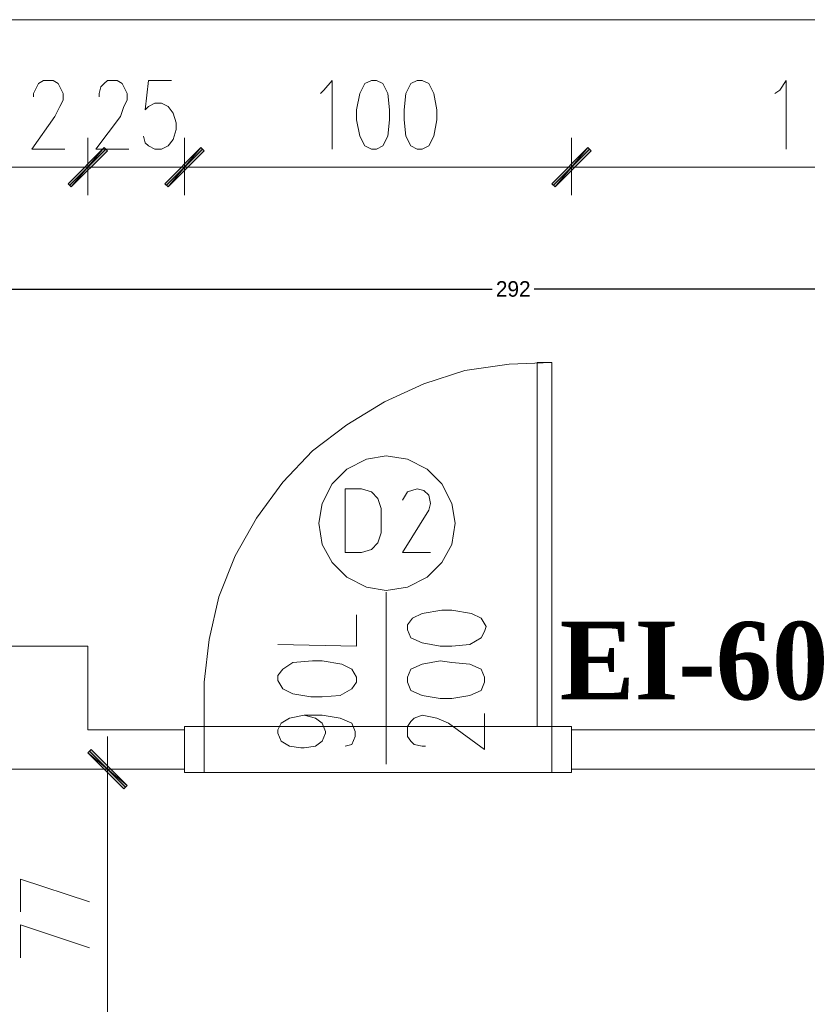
# Model space of a CAD drawing. Header units: inches. Extents: x 1504 to 12593, y -807 to 3183.
# Tile 236 of 256: x 6389 to 6592, y 2635 to 2888. Entities that reach past the tile are written whole.
import ezdxf

# ---------------------------------------------------------------- set-up
doc = ezdxf.new("R2010")
doc.units = ezdxf.units.IN
doc.header["$MEASUREMENT"] = 0
for name, color, linetype in [('at_Entity', 7, 'Continuous'), ('at_Rect', 7, 'Continuous'), ('at_Solid', 7, 'Continuous')]:
    doc.layers.add(name, color=color, linetype=linetype)
doc.dimstyles.get("Standard").update_dxf_attribs({"dimtxt": 4, "dimasz": 0.18, "dimexe": 0.18, "dimexo": 0.0625, "dimgap": 0.09, "dimtad": 0, "dimtih": 1, "dimtoh": 1, "dimdec": 0, "dimzin": 0, "dimdsep": 46, "dimtxsty": 'Standard', "dimcen": 0.09, "dimadec": 0, "dimazin": 0, "dimtfac": 1, "dimtdec": 0, "dimtofl": 0, "dimtmove": 0, "dimatfit": 3, "dimfxl": 1, "dimtolj": 1, "dimtzin": 0, "dimarcsym": 0})

# ---------------------------------------------------------------- blocks, each defined once
blk = doc.blocks.new('*D4')
at = {"color": 0, "lineweight": -2, "transparency": 16777216}
for p, q in [((6370.34, 2785.31), (6370.34, 2818.92)), ((6370.52, 2818.74), (6510.86, 2818.74)), ((6662.04, 2818.74), (6521.71, 2818.74)), ((6662.22, 2785.31), (6662.22, 2818.92))]:
    blk.add_line(p, q, dxfattribs=at)
at = {"color": 0, "transparency": 16777216}
for points in [[(6370.52, 2818.77), (6370.52, 2818.71), (6370.34, 2818.74)], [(6662.04, 2818.77), (6662.04, 2818.71), (6662.22, 2818.74)]]:
    blk.add_solid(points, dxfattribs=at)
at = {"layer": 'Defpoints', "color": 0, "transparency": 16777216}
for p in [(6662.22, 2818.74), (6370.34, 2785.24), (6662.22, 2785.24)]:
    blk.add_point(p, dxfattribs=at)
at = {"color": 0, "lineweight": 15, "transparency": 16777216, "insert": (6516.28, 2818.74), "char_height": 4, "attachment_point": 5}
blk.add_mtext('\\A1;292', dxfattribs=at)

msp = doc.modelspace()

# ---------------------------------------------------------------- hatches: boundary and pattern name
at = {"layer": 'at_Solid', "lineweight": 15}
for points in [[(6410.9, 2855.17), (6402.44, 2845.03), (6401.6, 2845.88)], [(6401.6, 2845.88), (6402.44, 2845.03), (6410.9, 2855.17)], [(6411.74, 2854.33), (6410.9, 2855.17), (6402.44, 2845.03)], [(6402.44, 2845.03), (6410.9, 2855.17), (6411.74, 2854.33)], [(6435.82, 2855.17), (6427.37, 2845.03), (6426.52, 2845.88)], [(6426.52, 2845.88), (6427.37, 2845.03), (6435.82, 2855.17)], [(6436.66, 2854.33), (6435.82, 2855.17), (6427.37, 2845.03)], [(6427.37, 2845.03), (6435.82, 2855.17), (6436.66, 2854.33)], [(6535.5, 2855.17), (6527.06, 2845.03), (6526.21, 2845.88)], [(6526.21, 2845.88), (6527.06, 2845.03), (6535.5, 2855.17)], [(6536.35, 2854.33), (6535.5, 2855.17), (6527.06, 2845.03)], [(6527.06, 2845.03), (6535.5, 2855.17), (6536.35, 2854.33)], [(6407.52, 2700.15), (6406.67, 2699.3), (6416.81, 2690.86)], [(6406.67, 2699.3), (6416.81, 2690.86), (6415.96, 2690.01)]]:
    msp.add_hatch(color=7, dxfattribs=at).paths.add_polyline_path(points)

# ---------------------------------------------------------------- linework, layer by layer
at = {"layer": 'at_Entity', "color": 7, "lineweight": 15}
for p, q in [((6666.02, 2888.12), (6082.69, 2888.12)), ((6393.57, 2870.8), (6394, 2871.64)), ((6394, 2871.64), (6395.26, 2872.49)), ((6395.26, 2872.49), (6397.8, 2872.49)), ((6397.8, 2872.49), (6399.07, 2871.64)), ((6399.07, 2871.64), (6399.49, 2870.8)), ((6410.05, 2870.8), (6410.9, 2871.64)), ((6410.9, 2871.64), (6411.74, 2872.49)), ((6411.74, 2872.49), (6414.28, 2872.49)), ((6414.28, 2872.49), (6415.54, 2871.64)), ((6415.54, 2871.64), (6415.96, 2870.8)), ((6422.3, 2872.49), (6421.46, 2864.89)), ((6428.21, 2872.49), (6422.3, 2872.49)), ((6467.5, 2869.95), (6469.61, 2872.49)), ((6469.61, 2872.49), (6469.61, 2854.75)), ((6478.06, 2871.64), (6476.79, 2869.11)), ((6479.75, 2872.49), (6478.06, 2871.64)), ((6481.02, 2872.49), (6479.75, 2872.49)), ((6482.71, 2871.64), (6481.02, 2872.49)), ((6483.97, 2869.11), (6482.71, 2871.64)), ((6489.89, 2871.64), (6488.61, 2869.11)), ((6491.57, 2872.49), (6489.89, 2871.64)), ((6492.84, 2872.49), (6491.57, 2872.49)), ((6494.53, 2871.64), (6492.84, 2872.49)), ((6495.8, 2869.11), (6494.53, 2871.64)), ((6584.93, 2869.95), (6586.62, 2872.49)), ((6586.62, 2872.49), (6586.62, 2854.75)), ((6392.73, 2869.11), (6393.57, 2870.8)), ((6392.73, 2868.27), (6392.73, 2869.11)), ((6399.49, 2870.8), (6400.34, 2869.11)), ((6400.34, 2869.11), (6400.34, 2867.42)), ((6409.63, 2869.11), (6410.05, 2870.8)), ((6409.63, 2868.27), (6409.63, 2869.11)), ((6415.96, 2870.8), (6416.81, 2869.11)), ((6416.81, 2869.11), (6416.81, 2867.42)), ((6466.65, 2869.11), (6467.5, 2869.95)), ((6476.79, 2869.11), (6475.94, 2864.89)), ((6484.39, 2864.89), (6483.97, 2869.11)), ((6488.61, 2869.11), (6488.2, 2864.89)), ((6496.64, 2864.89), (6495.8, 2869.11)), ((6583.66, 2869.11), (6584.93, 2869.95)), ((6400.34, 2867.42), (6399.49, 2865.73)), ((6416.81, 2867.42), (6415.96, 2865.73)), ((6422.3, 2865.73), (6423.99, 2866.58)), ((6423.99, 2866.58), (6425.68, 2866.58)), ((6425.68, 2866.58), (6427.37, 2865.73)), ((6399.49, 2865.73), (6398.22, 2863.2)), ((6415.96, 2865.73), (6415.12, 2863.2)), ((6421.46, 2864.89), (6422.3, 2865.73)), ((6427.37, 2865.73), (6428.64, 2864.04)), ((6428.64, 2864.04), (6429.48, 2861.51)), ((6475.94, 2864.89), (6475.94, 2862.35)), ((6484.39, 2862.35), (6484.39, 2864.89)), ((6488.2, 2864.89), (6488.2, 2862.35)), ((6496.64, 2862.35), (6496.64, 2864.89)), ((6398.22, 2863.2), (6392.31, 2854.75)), ((6415.12, 2863.2), (6408.78, 2854.75)), ((6429.48, 2861.51), (6429.48, 2859.82)), ((6475.94, 2862.35), (6476.79, 2858.13)), ((6483.97, 2858.13), (6484.39, 2862.35)), ((6488.2, 2862.35), (6488.61, 2858.13)), ((6495.8, 2858.13), (6496.64, 2862.35)), ((6429.48, 2859.82), (6428.64, 2857.28)), ((6406.67, 2857.71), (6406.67, 2842.92)), ((6406.67, 2842.92), (6406.67, 2857.71)), ((6421.46, 2856.44), (6421.03, 2858.13)), ((6422.3, 2855.59), (6421.46, 2856.44)), ((6428.64, 2857.28), (6427.37, 2855.59)), ((6431.59, 2857.71), (6431.59, 2842.92)), ((6431.59, 2842.92), (6431.59, 2857.71)), ((6476.79, 2858.13), (6478.06, 2855.59)), ((6482.71, 2855.59), (6483.97, 2858.13)), ((6488.61, 2858.13), (6489.89, 2855.59)), ((6494.53, 2855.59), (6495.8, 2858.13)), ((6531.28, 2857.71), (6531.28, 2842.92)), ((6531.28, 2842.92), (6531.28, 2857.71)), ((6392.31, 2854.75), (6400.76, 2854.75)), ((6401.6, 2845.88), (6410.9, 2855.17)), ((6410.9, 2855.17), (6401.6, 2845.88)), ((6402.03, 2845.46), (6411.32, 2854.75)), ((6411.32, 2854.75), (6402.03, 2845.46)), ((6410.9, 2855.17), (6402.44, 2845.03)), ((6410.9, 2855.17), (6402.44, 2845.03)), ((6402.44, 2845.03), (6410.9, 2855.17)), ((6402.44, 2845.03), (6410.9, 2855.17)), ((6402.44, 2845.03), (6411.74, 2854.33)), ((6411.74, 2854.33), (6402.44, 2845.03)), ((6408.78, 2854.75), (6417.23, 2854.75)), ((6411.74, 2854.33), (6410.9, 2855.17)), ((6410.9, 2855.17), (6411.74, 2854.33)), ((6423.99, 2854.75), (6422.3, 2855.59)), ((6425.68, 2854.75), (6423.99, 2854.75)), ((6427.37, 2855.59), (6425.68, 2854.75)), ((6426.52, 2845.88), (6435.82, 2855.17)), ((6435.82, 2855.17), (6426.52, 2845.88)), ((6426.95, 2845.46), (6436.24, 2854.75)), ((6436.24, 2854.75), (6426.95, 2845.46)), ((6435.82, 2855.17), (6427.37, 2845.03)), ((6435.82, 2855.17), (6427.37, 2845.03)), ((6427.37, 2845.03), (6435.82, 2855.17)), ((6427.37, 2845.03), (6435.82, 2855.17)), ((6427.37, 2845.03), (6436.66, 2854.33)), ((6436.66, 2854.33), (6427.37, 2845.03)), ((6436.66, 2854.33), (6435.82, 2855.17)), ((6435.82, 2855.17), (6436.66, 2854.33)), ((6478.06, 2855.59), (6479.75, 2854.75)), ((6479.75, 2854.75), (6481.02, 2854.75)), ((6481.02, 2854.75), (6482.71, 2855.59)), ((6489.89, 2855.59), (6491.57, 2854.75)), ((6491.57, 2854.75), (6492.84, 2854.75)), ((6492.84, 2854.75), (6494.53, 2855.59)), ((6526.21, 2845.88), (6535.5, 2855.17)), ((6535.5, 2855.17), (6526.21, 2845.88)), ((6526.63, 2845.46), (6535.93, 2854.75)), ((6535.93, 2854.75), (6526.63, 2845.46)), ((6535.5, 2855.17), (6527.06, 2845.03)), ((6535.5, 2855.17), (6527.06, 2845.03)), ((6527.06, 2845.03), (6535.5, 2855.17)), ((6527.06, 2845.03), (6535.5, 2855.17)), ((6527.06, 2845.03), (6536.35, 2854.33)), ((6536.35, 2854.33), (6527.06, 2845.03)), ((6536.35, 2854.33), (6535.5, 2855.17)), ((6535.5, 2855.17), (6536.35, 2854.33)), ((6380.06, 2850.1), (6401.18, 2850.1)), ((6398.22, 2850.1), (6414.7, 2850.1)), ((6414.7, 2850.1), (6398.22, 2850.1)), ((6412.16, 2850.1), (6426.1, 2850.1)), ((6423.14, 2850.1), (6440.04, 2850.1)), ((6440.04, 2850.1), (6423.14, 2850.1)), ((6437.08, 2850.1), (6525.79, 2850.1)), ((6523.25, 2850.1), (6539.73, 2850.1)), ((6539.73, 2850.1), (6523.25, 2850.1)), ((6536.77, 2850.1), (6660.53, 2850.1)), ((6402.44, 2845.03), (6401.6, 2845.88)), ((6401.6, 2845.88), (6402.44, 2845.03)), ((6427.37, 2845.03), (6426.52, 2845.88)), ((6426.52, 2845.88), (6427.37, 2845.03)), ((6527.06, 2845.03), (6526.21, 2845.88)), ((6526.21, 2845.88), (6527.06, 2845.03)), ((6515.23, 2799.42), (6526.21, 2799.84)), ((6493.27, 2794.34), (6503.82, 2797.72)), ((6503.82, 2797.72), (6515.23, 2799.42)), ((6483.12, 2789.7), (6493.27, 2794.34)), ((6473.41, 2783.78), (6483.12, 2789.7)), ((6464.54, 2777.03), (6473.41, 2783.78)), ((6456.94, 2769), (6464.54, 2777.03)), ((6478.48, 2774.91), (6473.41, 2772.38)), ((6483.55, 2775.76), (6478.48, 2774.91)), ((6489.04, 2774.91), (6483.55, 2775.76)), ((6494.11, 2772.38), (6489.04, 2774.91)), ((6473.41, 2772.38), (6469.61, 2768.58)), ((6497.91, 2768.58), (6494.11, 2772.38)), ((6450.18, 2759.71), (6456.94, 2769)), ((6469.61, 2768.58), (6467.07, 2763.51)), ((6477.21, 2767.31), (6472.99, 2767.31)), ((6472.99, 2767.31), (6472.99, 2750.84)), ((6479.75, 2766.47), (6477.21, 2767.31)), ((6491.57, 2767.31), (6489.04, 2766.47)), ((6493.27, 2766.89), (6491.57, 2767.31)), ((6494.53, 2765.62), (6493.27, 2766.89)), ((6500.45, 2763.51), (6497.91, 2768.58)), ((6481.43, 2764.78), (6479.75, 2766.47)), ((6482.28, 2762.24), (6481.43, 2764.78)), ((6489.04, 2766.47), (6487.77, 2764.35)), ((6494.95, 2763.51), (6494.53, 2765.62)), ((6467.07, 2763.51), (6466.23, 2758.44)), ((6482.28, 2755.91), (6482.28, 2762.24)), ((6494.53, 2761.82), (6487.77, 2750.84)), ((6494.53, 2761.82), (6494.95, 2763.51)), ((6501.29, 2758.44), (6500.45, 2763.51)), ((6444.69, 2749.99), (6450.18, 2759.71)), ((6466.23, 2758.44), (6467.07, 2752.95)), ((6500.45, 2752.95), (6501.29, 2758.44)), ((6481.43, 2753.37), (6482.28, 2755.91)), ((6467.07, 2752.95), (6469.61, 2748.3)), ((6477.21, 2750.84), (6479.75, 2751.68)), ((6479.75, 2751.68), (6481.43, 2753.37)), ((6497.91, 2748.3), (6500.45, 2752.95)), ((6440.46, 2739.43), (6444.69, 2749.99)), ((6472.99, 2750.84), (6477.21, 2750.84)), ((6487.77, 2750.84), (6494.95, 2750.84)), ((6469.61, 2748.3), (6473.41, 2744.5)), ((6494.11, 2744.5), (6497.91, 2748.3)), ((6473.41, 2744.5), (6478.48, 2741.97)), ((6489.04, 2741.97), (6494.11, 2744.5)), ((6478.48, 2741.97), (6483.55, 2741.12)), ((6483.55, 2741.12), (6489.04, 2741.97)), ((6437.93, 2728.45), (6440.46, 2739.43)), ((6483.55, 2696.35), (6483.55, 2740.7)), ((6475.94, 2726.76), (6475.94, 2734.79)), ((6490.31, 2733.94), (6489.04, 2732.25)), ((6492.84, 2735.21), (6490.31, 2733.94)), ((6497.91, 2736.05), (6492.84, 2735.21)), ((6500.45, 2736.05), (6497.91, 2736.05)), ((6505.51, 2735.21), (6500.45, 2736.05)), ((6508.05, 2733.94), (6505.51, 2735.21)), ((6509.32, 2731.83), (6508.05, 2733.94)), ((6489.04, 2732.25), (6489.04, 2730.99)), ((6508.89, 2730.56), (6509.32, 2731.83)), ((6489.04, 2730.99), (6489.89, 2728.87)), ((6489.89, 2728.87), (6492.84, 2727.61)), ((6505.09, 2727.19), (6508.05, 2728.87)), ((6508.05, 2728.87), (6508.89, 2730.56)), ((6406.67, 2726.76), (6082.69, 2726.76)), ((6406.67, 2726.76), (6406.67, 2705.22)), ((6436.66, 2717.47), (6437.93, 2728.45)), ((6455.67, 2727.19), (6475.94, 2726.76)), ((6492.84, 2727.61), (6497.49, 2726.76)), ((6497.49, 2726.76), (6500.45, 2726.76)), ((6500.45, 2726.76), (6505.09, 2727.19)), ((6459.47, 2722.53), (6456.94, 2720.85)), ((6464.54, 2722.96), (6459.47, 2722.53)), ((6467.07, 2722.96), (6464.54, 2722.96)), ((6472.15, 2722.12), (6467.07, 2722.96)), ((6474.68, 2720.85), (6472.15, 2722.12)), ((6492.84, 2722.12), (6489.89, 2720.85)), ((6497.49, 2722.96), (6492.84, 2722.12)), ((6500.45, 2722.53), (6497.49, 2722.96)), ((6505.09, 2722.12), (6500.45, 2722.53)), ((6508.05, 2720.85), (6505.09, 2722.12)), ((6456.94, 2720.85), (6455.67, 2719.16)), ((6455.67, 2719.16), (6455.67, 2717.89)), ((6475.94, 2718.74), (6474.68, 2720.85)), ((6475.94, 2717.47), (6475.94, 2718.74)), ((6489.89, 2720.85), (6489.04, 2718.74)), ((6489.04, 2718.74), (6489.04, 2717.47)), ((6508.89, 2718.74), (6508.05, 2720.85)), ((6508.89, 2717.47), (6508.89, 2718.74)), ((6436.66, 2706.07), (6436.66, 2717.47)), ((6455.67, 2717.89), (6456.94, 2715.78)), ((6474.68, 2715.78), (6475.94, 2717.47)), ((6489.04, 2717.47), (6489.89, 2715.35)), ((6508.05, 2715.35), (6508.89, 2717.47)), ((6456.94, 2715.78), (6459.47, 2714.51)), ((6459.47, 2714.51), (6464.12, 2713.67)), ((6464.12, 2713.67), (6467.07, 2713.67)), ((6467.07, 2713.67), (6471.72, 2714.09)), ((6471.72, 2714.09), (6474.68, 2715.78)), ((6489.89, 2715.35), (6492.84, 2714.09)), ((6492.84, 2714.09), (6497.49, 2713.25)), ((6500.45, 2713.25), (6505.09, 2714.09)), ((6505.09, 2714.09), (6508.05, 2715.35)), ((6497.49, 2713.25), (6500.45, 2713.25)), ((6458.63, 2708.17), (6462.43, 2709.02)), ((6462.43, 2709.02), (6465.38, 2708.17)), ((6462.43, 2709.02), (6467.07, 2709.02)), ((6467.07, 2709.02), (6471.72, 2708.17)), ((6490.73, 2708.17), (6492.84, 2709.02)), ((6492.84, 2709.02), (6494.53, 2708.6)), ((6494.53, 2708.6), (6496.64, 2708.17)), ((6508.89, 2700.15), (6508.89, 2709.44)), ((6431.59, 2694.24), (6431.59, 2706.07)), ((6431.59, 2706.07), (6436.66, 2706.07)), ((6436.66, 2706.07), (6436.66, 2694.24)), ((6455.67, 2705.22), (6456.51, 2706.91)), ((6456.51, 2706.91), (6458.63, 2708.17)), ((6465.38, 2708.17), (6467.07, 2706.91)), ((6467.07, 2706.91), (6467.92, 2704.79)), ((6471.72, 2708.17), (6474.68, 2706.91)), ((6474.68, 2706.91), (6475.53, 2704.79)), ((6489.04, 2706.07), (6489.89, 2707.33)), ((6489.04, 2703.53), (6489.04, 2706.07)), ((6489.89, 2707.33), (6490.73, 2708.17)), ((6496.64, 2708.17), (6499.6, 2706.91)), ((6499.6, 2706.91), (6508.89, 2700.15)), ((6531.28, 2706.07), (6526.21, 2706.07)), ((6526.21, 2706.07), (6526.21, 2694.24)), ((6531.28, 2694.24), (6531.28, 2706.07)), ((6431.59, 2705.22), (6406.67, 2705.22)), ((6411.74, 2687.05), (6411.74, 2703.53)), ((6431.59, 2695.08), (6431.59, 2705.22)), ((6455.67, 2704.38), (6455.67, 2705.22)), ((6456.51, 2702.26), (6455.67, 2704.38)), ((6467.92, 2704.38), (6467.07, 2702.26)), ((6467.92, 2704.79), (6467.92, 2704.38)), ((6475.53, 2703.53), (6474.68, 2701.42)), ((6475.53, 2704.79), (6475.53, 2703.53)), ((6489.89, 2702.26), (6489.04, 2703.53)), ((6531.28, 2705.22), (6531.28, 2695.08)), ((6666.02, 2705.22), (6531.28, 2705.22)), ((6458.63, 2700.99), (6456.51, 2702.26)), ((6461.58, 2700.57), (6458.63, 2700.99)), ((6465.38, 2700.99), (6462.43, 2700.57)), ((6467.07, 2702.26), (6465.38, 2700.99)), ((6474.68, 2701.42), (6472.99, 2700.99)), ((6490.73, 2701.42), (6489.89, 2702.26)), ((6492.84, 2700.99), (6490.73, 2701.42)), ((6493.68, 2700.99), (6492.84, 2700.99)), ((6407.52, 2700.15), (6406.67, 2699.3)), ((6406.67, 2699.3), (6416.81, 2690.86)), ((6406.67, 2699.3), (6416.81, 2690.86)), ((6415.96, 2690.01), (6406.67, 2699.3)), ((6416.39, 2690.43), (6407.1, 2699.73)), ((6416.81, 2690.86), (6407.52, 2700.15)), ((6462.43, 2700.57), (6461.58, 2700.57)), ((6406.67, 2695.08), (6082.69, 2695.08)), ((6404.13, 2695.08), (6419.34, 2695.08)), ((6406.67, 2695.08), (6431.59, 2695.08)), ((6436.66, 2694.24), (6431.59, 2694.24)), ((6526.21, 2694.24), (6531.28, 2694.24)), ((6666.02, 2695.08), (6531.28, 2695.08)), ((6416.81, 2690.86), (6415.96, 2690.01)), ((6411.74, 2623.7), (6411.74, 2689.59)), ((6389.35, 2658.33), (6389.35, 2666.78)), ((6389.35, 2666.78), (6407.1, 2660.87)), ((6389.35, 2646.5), (6389.35, 2654.95)), ((6389.35, 2654.95), (6407.1, 2649.04))]:
    msp.add_line(p, q, dxfattribs=at)
at = {"layer": 'at_Rect', "color": 7, "lineweight": 15}
for p, q in [((6522.41, 2799.84), (6526.21, 2799.84)), ((6522.41, 2799.84), (6522.41, 2706.07)), ((6526.21, 2706.07), (6526.21, 2799.84)), ((6526.21, 2706.07), (6522.41, 2706.07))]:
    msp.add_line(p, q, dxfattribs=at)
at = {"layer": 'at_Rect', "color": 6, "lineweight": 15}
for p, q in [((6431.59, 2706.07), (6531.28, 2706.07)), ((6431.59, 2706.07), (6431.59, 2694.24)), ((6531.28, 2694.24), (6531.28, 2706.07)), ((6531.28, 2694.24), (6431.59, 2694.24))]:
    msp.add_line(p, q, dxfattribs=at)

# ---------------------------------------------------------------- texts
at = {"insert": (6528.22, 2733.03), "char_height": 20, "attachment_point": 1}
msp.add_mtext_dynamic_manual_height_columns('{\\fTimes New Roman|b1|i0|c238|p18;EI-60}', width=165.9546, gutter_width=1, heights=[0], dxfattribs=at)

# ---------------------------------------------------------------- dimensions: what is measured, and where the dimension line sits
at = {"lineweight": 15}
dim = msp.add_aligned_dim(p1=(6370.34, 2785.24), p2=(6662.22, 2785.24), distance=33.5, dimstyle='Standard', dxfattribs=at)
dim.commit()
dim.dimension.update_dxf_attribs({"geometry": '*D4', "text_midpoint": (6516.28, 2818.74)})

doc.saveas('drawing.dxf')
